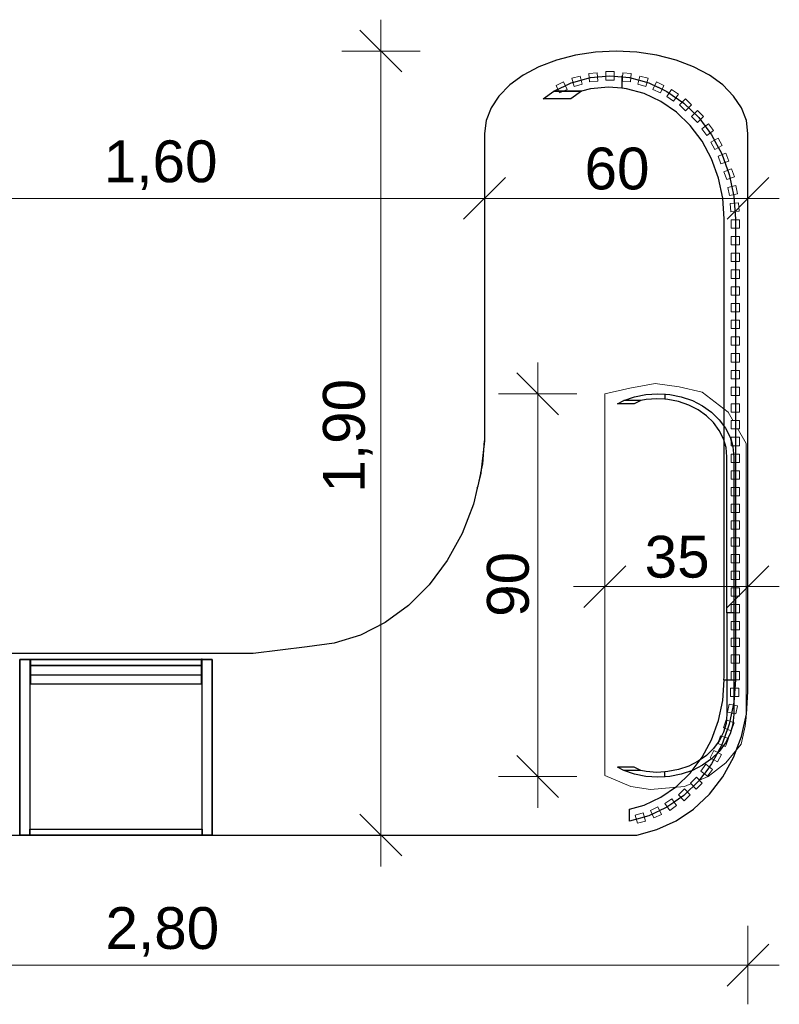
# Model space of a CAD drawing. Header units: millimetres. Extents: x -13164574 to -13156240, y -53157 to -50057.
# Tile 2 of 6: x -13162834 to -13161017, y -53156 to -50802. Entities that reach past the tile are written whole.
import ezdxf

# ---------------------------------------------------------------- set-up
doc = ezdxf.new("R2010")
doc.units = ezdxf.units.MM
doc.header["$MEASUREMENT"] = 0
doc.linetypes.add('Wipeout_Contour', pattern=[1000, 0, -1000])
for name, color, linetype in [('0._RDC (86)_1_0', 7, 'Continuous'), ('0._RDC (86)_1_AAG constr dalles', 7, 'Continuous'), ('0._RDC (86)_1_AAG constr Poteaux', 7, 'Continuous'), ('0._RDC (86)_1_BQN 2 COTATIONS PC', 7, 'Continuous')]:
    doc.layers.add(name, color=color, linetype=linetype)
doc.styles.add('STYLE_GENERE_1', font='txt')

msp = doc.modelspace()

# ---------------------------------------------------------------- linework, layer by layer
at = {"layer": '0._RDC (86)_1_0', "color": 7, "linetype": 'Continuous', "lineweight": 30}
for p, q in [((-13161504.6, -50886.5), (-13161550.2, -50898.4)), ((-13161456.5, -50879.3), (-13161504.6, -50886.5)), ((-13161407.2, -50876.9), (-13161456.5, -50879.3)), ((-13161358, -50879.3), (-13161407.2, -50876.9)), ((-13161309.9, -50886.5), (-13161358, -50879.3)), ((-13161264.2, -50898.4), (-13161309.9, -50886.5)), ((-13161592.4, -50914.5), (-13161630, -50934.6)), ((-13161550.2, -50898.4), (-13161592.4, -50914.5)), ((-13161222.1, -50914.5), (-13161264.2, -50898.4)), ((-13161184.5, -50934.6), (-13161222.1, -50914.5)), ((-13161630, -50934.6), (-13161662.1, -50958)), ((-13161152.4, -50958), (-13161184.5, -50934.6)), ((-13161662.1, -50958), (-13161687.9, -50984.4)), ((-13161126.6, -50984.4), (-13161152.4, -50958)), ((-13161687.9, -50984.4), (-13161706.8, -51012.9)), ((-13161107.6, -51012.9), (-13161126.6, -50984.4)), ((-13161706.8, -51012.9), (-13161718.4, -51042.9)), ((-13161096.1, -51042.9), (-13161107.6, -51012.9)), ((-13161718.4, -51042.9), (-13161722.2, -51073.7)), ((-13161092.2, -51073.7), (-13161096.1, -51042.9)), ((-13161722.2, -51073.7), (-13161722.2, -51809.1)), ((-13161092.2, -51920.3), (-13161092.2, -51073.7)), ((-13161776, -52030.1), (-13161811.5, -52094.8)), ((-13161811.5, -52094.8), (-13161854.5, -52152.7)), ((-13161854.5, -52152.7), (-13161904.2, -52202.3)), ((-13161904.2, -52202.3), (-13161959.6, -52242.8)), ((-13161959.6, -52242.8), (-13162019.3, -52273.1)), ((-13162019.3, -52273.1), (-13162082.1, -52292.6)), ((-13162146.6, -52300.9), (-13162275.3, -52317.4)), ((-13162082.1, -52292.6), (-13162146.6, -52300.9)), ((-13162275.3, -52317.4), (-13163306.1, -52317.4)), ((-13161126.6, -52565.9), (-13161126.1, -52564.5))]:
    msp.add_line(p, q, dxfattribs=at)
at = {"layer": '0._RDC (86)_1_0', "color": 7, "linetype": 'Continuous', "lineweight": 30, "flags": 128}
for points in [[(-13161515.7, -50991), (-13161582.3, -50991)], [(-13161389.4, -51712.3), (-13161389.1, -51712.3)], [(-13161348.8, -51712.3), (-13161364.2, -51720.4)], [(-13161290.7, -51696.2), (-13161290.7, -51697.3), (-13161290.7, -51709.3)], [(-13161364.2, -51720.4), (-13161404.6, -51720.4)], [(-13161739.8, -51921.9), (-13161737.6, -51916.3), (-13161731.3, -51887.2), (-13161730.9, -51885.3), (-13161726.1, -51863.4), (-13161722.2, -51809.1)], [(-13161739.8, -51921.9), (-13161737.6, -51916.3), (-13161731.3, -51887.2), (-13161730.9, -51885.3), (-13161726.1, -51863.4), (-13161722.2, -51809.1)], [(-13162834.1, -52751.1), (-13162834.1, -52331.7)], [(-13162834.1, -52331.7), (-13162809.7, -52331.7)], [(-13162834.1, -52331.7), (-13162834.1, -52751.1)], [(-13162373.6, -52331.7), (-13162834.1, -52331.7)], [(-13162834.1, -52331.7), (-13162834.1, -52751.1)], [(-13162373.6, -52331.7), (-13162834.1, -52331.7)], [(-13162809.7, -52331.7), (-13162809.7, -52751.1)], [(-13162809.7, -52331.7), (-13162808.5, -52331.7)], [(-13162809.7, -52331.7), (-13162808.5, -52331.7)], [(-13162809.7, -52331.7), (-13162808.5, -52331.7)], [(-13162809.7, -52331.7), (-13162808.5, -52331.7)], [(-13162809.7, -52331.7), (-13162808.5, -52331.7)], [(-13162808.5, -52345.5), (-13162808.5, -52331.1)], [(-13162808.5, -52331.1), (-13162399.2, -52331.1)], [(-13162808.5, -52331.1), (-13162808.5, -52345.5)], [(-13162808.5, -52331.1), (-13162399.2, -52331.1)], [(-13162808.5, -52331.7), (-13162808.5, -52367.9), (-13162808.5, -52389.6)], [(-13162808.5, -52331.7), (-13162399.2, -52331.7)], [(-13162808.5, -52331.7), (-13162808.5, -52367.9), (-13162808.5, -52389.6)], [(-13162808.5, -52331.7), (-13162399.2, -52331.7)], [(-13162808.5, -52331.7), (-13162808.5, -52367.9), (-13162808.5, -52389.6)], [(-13162808.5, -52331.7), (-13162399.2, -52331.7)], [(-13162399.2, -52345.5), (-13162808.5, -52345.5)], [(-13162808.5, -52345.5), (-13162399.2, -52345.5)], [(-13162399.2, -52331.1), (-13162399.2, -52345.5)], [(-13162399.2, -52331.1), (-13162399.2, -52345.5)], [(-13162398, -52331.1), (-13162399.2, -52331.1)], [(-13162399.2, -52389.6), (-13162399.2, -52367.9), (-13162399.2, -52331.7)], [(-13162399.2, -52331.7), (-13162398, -52331.7)], [(-13162399.2, -52389.6), (-13162399.2, -52367.9), (-13162399.2, -52331.7)], [(-13162399.2, -52331.7), (-13162398, -52331.7)], [(-13162399.2, -52389.6), (-13162399.2, -52367.9), (-13162399.2, -52331.7)], [(-13162399.2, -52331.7), (-13162398, -52331.7)], [(-13162399.2, -52331.7), (-13162398, -52331.7)], [(-13162399.2, -52331.7), (-13162398, -52331.7)], [(-13162398, -52751.1), (-13162398, -52331.7)], [(-13162398, -52331.7), (-13162373.6, -52331.7)], [(-13162373.6, -52751.1), (-13162373.6, -52331.7)], [(-13162373.6, -52751.1), (-13162373.6, -52331.7)], [(-13162373.6, -52331.7), (-13162373.6, -52751.1)], [(-13162808.5, -52367.9), (-13162399.2, -52367.9)], [(-13162808.5, -52367.9), (-13162399.2, -52367.9)], [(-13162808.5, -52367.9), (-13162399.2, -52367.9)], [(-13162808.5, -52389.6), (-13162399.2, -52389.6)], [(-13162808.5, -52389.6), (-13162399.2, -52389.6)], [(-13162808.5, -52389.6), (-13162399.2, -52389.6)], [(-13161364.2, -52588.9), (-13161404.6, -52588.9)], [(-13161389.4, -52597), (-13161389.1, -52597)], [(-13161348.8, -52597), (-13161364.2, -52588.9)], [(-13161290.7, -52613.1), (-13161290.7, -52612), (-13161290.7, -52600)], [(-13161375.3, -52717.7), (-13161375.3, -52689.2)], [(-13162809.7, -52751.1), (-13162834.1, -52751.1)], [(-13162834.1, -52751.1), (-13162373.6, -52751.1)], [(-13162834.1, -52751.1), (-13162373.6, -52751.1)], [(-13162809.7, -52737.3), (-13162398, -52737.3)], [(-13162809.7, -52751.1), (-13162809.7, -52737.3)], [(-13162398, -52751.1), (-13162809.7, -52751.1)], [(-13162398, -52737.3), (-13162398, -52751.1)], [(-13162373.6, -52751.1), (-13162398, -52751.1)]]:
    msp.add_lwpolyline(points, dxfattribs=at)
at = {"layer": '0._RDC (86)_1_AAG constr dalles', "color": 250, "linetype": 'Continuous', "lineweight": 0, "true_color": 0x191919, "flags": 128}
msp.add_lwpolyline([(-13161434.6, -51696.5), (-13161434.6, -52609), (-13161372, -52634.8), (-13161325.2, -52642.2), (-13161244.3, -52635.2), (-13161187.6, -52611.4), (-13161145.5, -52578.2), (-13161108.6, -52534.1), (-13161098.7, -52491), (-13161096.7, -52470.2), (-13161096.7, -51815.3), (-13161139.2, -51740.1), (-13161202.1, -51692.7), (-13161256.8, -51679.3), (-13161314.3, -51671.4), (-13161375, -51682.9)], close=True, dxfattribs=at)
at = {"layer": '0._RDC (86)_1_BQN 2 COTATIONS PC', "color": 250, "linetype": 'Continuous', "lineweight": 0, "true_color": 0x191919}
for p, q in [((-13161970.2, -50876.9), (-13161970.2, -50801.9)), ((-13161920.2, -50926.9), (-13162020.2, -50826.9)), ((-13161876.4, -50876.9), (-13162063.9, -50876.9)), ((-13161970.2, -52751.1), (-13161970.2, -50876.9)), ((-13161722.2, -51322.9), (-13161722.2, -51135.4)), ((-13161092.2, -51322.9), (-13161092.2, -51135.4)), ((-13161672.2, -51179.1), (-13161772.2, -51279.1)), ((-13163306.1, -51229.1), (-13161722.2, -51229.1)), ((-13161092.2, -51229.1), (-13161017.2, -51229.1)), ((-13161595.1, -51696.2), (-13161595.1, -51621.2)), ((-13161545.1, -51746.2), (-13161645.1, -51646.2)), ((-13161501.3, -51696.2), (-13161688.8, -51696.2)), ((-13161595.1, -52611.2), (-13161595.1, -51696.2)), ((-13161434.6, -52250.9), (-13161434.6, -52063.4)), ((-13161092.2, -52250.9), (-13161092.2, -52063.4)), ((-13161384.6, -52107.2), (-13161484.6, -52207.2)), ((-13161509.6, -52157.2), (-13161434.6, -52157.2)), ((-13161092.2, -52157.2), (-13161017.2, -52157.2)), ((-13161645.1, -52561.2), (-13161545.1, -52661.2)), ((-13161501.3, -52611.2), (-13161688.8, -52611.2)), ((-13161595.1, -52686.2), (-13161595.1, -52611.2)), ((-13162020.2, -52701.1), (-13161920.2, -52801.1)), ((-13161876.4, -52751.1), (-13162063.9, -52751.1)), ((-13161970.2, -52826.1), (-13161970.2, -52751.1)), ((-13161092.2, -53155.9), (-13161092.2, -52968.4)), ((-13161142.2, -53112.1), (-13161042.2, -53012.1)), ((-13163905.7, -53062.1), (-13161092.2, -53062.1)), ((-13161092.2, -53062.1), (-13161017.2, -53062.1))]:
    msp.add_line(p, q, dxfattribs=at)

# ---------------------------------------------------------------- texts
at = {"layer": '0._RDC (86)_1_BQN 2 COTATIONS PC', "color": 250, "linetype": 'Continuous', "lineweight": 0, "true_color": 0x191919, "char_height": 100, "attachment_point": 7, "style": 'STYLE_GENERE_1'}
for s, insert, width in [('\\A1;{\\pql;\\fArial Unicode MS|b0|i0|c0|p0;\\W1.000000;1,60}', (-13162632.8, -51209.1), 237.271), ('\\A1;{\\pql;\\fArial Unicode MS|b0|i0|c0|p0;\\W1.000000;60}', (-13161483.1, -51209.1), 151.793), ('\\A1;{\\pql;\\fArial Unicode MS|b0|i0|c0|p0;\\W1.000000;35}', (-13161339.3, -52137.2), 151.793), ('\\A1;{\\pql;\\fArial Unicode MS|b0|i0|c0|p0;\\W1.000000;2,80}', (-13162628.8, -53042.1), 259.536)]:
    msp.add_mtext(s, dxfattribs=dict(at, insert=insert, width=width))
at = {"layer": '0._RDC (86)_1_BQN 2 COTATIONS PC', "color": 250, "linetype": 'Continuous', "lineweight": 0, "true_color": 0x191919, "char_height": 100, "attachment_point": 7, "rotation": 90, "style": 'STYLE_GENERE_1'}
for s, insert, width in [('\\A1;{\\pql;\\fArial Unicode MS|b0|i0|c0|p0;\\W1.000000;1,90}', (-13161990.2, -51932.6), 237.271), ('\\A1;{\\pql;\\fArial Unicode MS|b0|i0|c0|p0;\\W1.000000;90}', (-13161615.1, -52229.6), 151.793)]:
    msp.add_mtext(s, dxfattribs=dict(at, insert=insert, width=width))

# ---------------------------------------------------------------- wipeouts: each hides what was drawn before it
at = {"color": 254, "linetype": 'Wipeout_Contour', "lineweight": 0, "ltscale": 52646397.96509725}
msp.add_wipeout([(-13161507.9, -50961.3), (-13161488.6, -50956), (-13161493.9, -50936.7), (-13161513.2, -50942)], dxfattribs=at).dxf.layer = '0._RDC (86)_1_AAG constr Poteaux'
at = {"color": 254, "linetype": 'Wipeout_Contour', "lineweight": 0, "ltscale": 52646242.58507995}
msp.add_wipeout([(-13161471.1, -50950.5), (-13161451.2, -50948.8), (-13161453, -50928.8), (-13161472.9, -50930.6)], dxfattribs=at).dxf.layer = '0._RDC (86)_1_AAG constr Poteaux'
at = {"color": 254, "linetype": 'Wipeout_Contour', "lineweight": 0, "ltscale": 52646083.16912119}
msp.add_wipeout([(-13161432.2, -50946.1), (-13161412.2, -50946.1), (-13161412.2, -50926.1), (-13161432.2, -50926.1)], dxfattribs=at).dxf.layer = '0._RDC (86)_1_AAG constr Poteaux'
at = {"color": 254, "linetype": 'Wipeout_Contour', "lineweight": 0, "ltscale": 52645923.86368742}
msp.add_wipeout([(-13161373.3, -50950.5), (-13161371.5, -50930.6), (-13161391.5, -50928.8), (-13161393.2, -50948.8)], dxfattribs=at).dxf.layer = '0._RDC (86)_1_AAG constr Poteaux'
at = {"color": 254, "linetype": 'Wipeout_Contour', "lineweight": 0, "ltscale": 52645620.65707625}
msp.add_wipeout([(-13161301.7, -50977), (-13161293.2, -50958.9), (-13161311.3, -50950.4), (-13161319.8, -50968.5)], dxfattribs=at).dxf.layer = '0._RDC (86)_1_AAG constr Poteaux'
at = {"color": 254, "linetype": 'Wipeout_Contour', "lineweight": 0, "ltscale": 52645247.09554636}
msp.add_wipeout([(-13161212.6, -51047.6), (-13161198.7, -51033.3), (-13161213, -51019.3), (-13161227, -51033.7)], dxfattribs=at).dxf.layer = '0._RDC (86)_1_AAG constr Poteaux'
at = {"color": 254, "linetype": 'Wipeout_Contour', "lineweight": 0, "ltscale": 52645000.62070622}
msp.add_wipeout([(-13161156.8, -51146.7), (-13161138, -51139.8), (-13161144.8, -51121), (-13161163.6, -51127.9)], dxfattribs=at).dxf.layer = '0._RDC (86)_1_AAG constr Poteaux'
at = {"color": 254, "linetype": 'Wipeout_Contour', "lineweight": 0, "ltscale": 52644946.49123669}
msp.add_wipeout([(-13161143.1, -51184.3), (-13161124.3, -51177.4), (-13161131.2, -51158.6), (-13161150, -51165.5)], dxfattribs=at).dxf.layer = '0._RDC (86)_1_AAG constr Poteaux'
at = {"color": 254, "linetype": 'Wipeout_Contour', "lineweight": 0, "ltscale": 52644913.52321582}
msp.add_wipeout([(-13161136.5, -51222.4), (-13161116.9, -51218.3), (-13161121, -51198.7), (-13161140.6, -51202.8)], dxfattribs=at).dxf.layer = '0._RDC (86)_1_AAG constr Poteaux'
at = {"color": 254, "linetype": 'Wipeout_Contour', "lineweight": 0, "ltscale": 52644895.58956167}
msp.add_wipeout([(-13161133.3, -51261.1), (-13161113.4, -51259.5), (-13161114.9, -51239.6), (-13161134.9, -51241.2)], dxfattribs=at).dxf.layer = '0._RDC (86)_1_AAG constr Poteaux'
at = {"color": 254, "linetype": 'Wipeout_Contour', "lineweight": 0, "ltscale": 52644888.67958842}
msp.add_wipeout([(-13161132.2, -51300.3), (-13161112.2, -51300.3), (-13161112.2, -51280.3), (-13161132.2, -51280.3)], dxfattribs=at).dxf.layer = '0._RDC (86)_1_AAG constr Poteaux'
at = {"color": 254, "linetype": 'Wipeout_Contour', "lineweight": 0, "ltscale": 52644889.30336355}
msp.add_wipeout([(-13161132.2, -51340.3), (-13161112.2, -51340.3), (-13161112.2, -51320.3), (-13161132.2, -51320.3)], dxfattribs=at).dxf.layer = '0._RDC (86)_1_AAG constr Poteaux'
at = {"color": 254, "linetype": 'Wipeout_Contour', "lineweight": 0, "ltscale": 52644889.92762495}
msp.add_wipeout([(-13161132.2, -51380.3), (-13161112.2, -51380.3), (-13161112.2, -51360.3), (-13161132.2, -51360.3)], dxfattribs=at).dxf.layer = '0._RDC (86)_1_AAG constr Poteaux'
at = {"color": 254, "linetype": 'Wipeout_Contour', "lineweight": 0, "ltscale": 52644890.55237262}
msp.add_wipeout([(-13161132.2, -51420.3), (-13161112.2, -51420.3), (-13161112.2, -51400.3), (-13161132.2, -51400.3)], dxfattribs=at).dxf.layer = '0._RDC (86)_1_AAG constr Poteaux'
at = {"color": 254, "linetype": 'Wipeout_Contour', "lineweight": 0, "ltscale": 52644891.17760657}
msp.add_wipeout([(-13161132.2, -51460.3), (-13161112.2, -51460.3), (-13161112.2, -51440.3), (-13161132.2, -51440.3)], dxfattribs=at).dxf.layer = '0._RDC (86)_1_AAG constr Poteaux'
at = {"color": 254, "linetype": 'Wipeout_Contour', "lineweight": 0, "ltscale": 52644891.80332677}
msp.add_wipeout([(-13161132.2, -51500.3), (-13161112.2, -51500.3), (-13161112.2, -51480.3), (-13161132.2, -51480.3)], dxfattribs=at).dxf.layer = '0._RDC (86)_1_AAG constr Poteaux'
at = {"color": 254, "linetype": 'Wipeout_Contour', "lineweight": 0, "ltscale": 52644892.42953325}
msp.add_wipeout([(-13161132.2, -51540.3), (-13161112.2, -51540.3), (-13161112.2, -51520.3), (-13161132.2, -51520.3)], dxfattribs=at).dxf.layer = '0._RDC (86)_1_AAG constr Poteaux'
at = {"color": 254, "linetype": 'Wipeout_Contour', "lineweight": 0, "ltscale": 52644893.05622599}
msp.add_wipeout([(-13161132.2, -51580.3), (-13161112.2, -51580.3), (-13161112.2, -51560.3), (-13161132.2, -51560.3)], dxfattribs=at).dxf.layer = '0._RDC (86)_1_AAG constr Poteaux'
at = {"color": 254, "linetype": 'Wipeout_Contour', "lineweight": 0, "ltscale": 52644893.68340501}
msp.add_wipeout([(-13161132.2, -51620.3), (-13161112.2, -51620.3), (-13161112.2, -51600.3), (-13161132.2, -51600.3)], dxfattribs=at).dxf.layer = '0._RDC (86)_1_AAG constr Poteaux'
at = {"color": 254, "linetype": 'Wipeout_Contour', "lineweight": 0, "ltscale": 52645821.30341733}
msp.add_wipeout([(-13161362.1, -52703.7), (-13161356.8, -52723), (-13161337.5, -52717.7), (-13161342.8, -52698.4)], dxfattribs=at).dxf.layer = '0._RDC (86)_1_AAG constr Poteaux'
at = {"color": 254, "linetype": 'Wipeout_Contour', "lineweight": 0, "ltscale": 52645671.00701471}
msp.add_wipeout([(-13161325.6, -52692.2), (-13161317, -52710.3), (-13161298.9, -52701.8), (-13161307.5, -52683.7)], dxfattribs=at).dxf.layer = '0._RDC (86)_1_AAG constr Poteaux'

# ---------------------------------------------------------------- next in the draw order: linework, layer by layer
at = {"layer": '0._RDC (86)_1_0', "color": 7, "linetype": 'Continuous', "lineweight": 30, "flags": 128}
msp.add_lwpolyline([(-13161394.2, -50936.1), (-13161394.2, -50938.6), (-13161394.2, -50965.8)], dxfattribs=at)
at = {"layer": '0._RDC (86)_1_AAG constr Poteaux', "color": 7, "linetype": 'Continuous', "lineweight": 20, "flags": 128}
for points in [[(-13161507.9, -50961.3), (-13161488.6, -50956), (-13161493.9, -50936.7), (-13161513.2, -50942)], [(-13161471.1, -50950.5), (-13161451.2, -50948.8), (-13161453, -50928.8), (-13161472.9, -50930.6)], [(-13161432.2, -50946.1), (-13161412.2, -50946.1), (-13161412.2, -50926.1), (-13161432.2, -50926.1)], [(-13161373.3, -50950.5), (-13161393.2, -50948.8), (-13161391.5, -50928.8), (-13161371.5, -50930.6)], [(-13161301.7, -50977), (-13161319.8, -50968.5), (-13161311.3, -50950.4), (-13161293.2, -50958.9)], [(-13161212.6, -51047.6), (-13161227, -51033.7), (-13161213, -51019.3), (-13161198.7, -51033.3)], [(-13161156.8, -51146.7), (-13161163.6, -51127.9), (-13161144.8, -51121), (-13161138, -51139.8)], [(-13161143.1, -51184.3), (-13161150, -51165.5), (-13161131.2, -51158.6), (-13161124.3, -51177.4)], [(-13161136.5, -51222.4), (-13161140.6, -51202.8), (-13161121, -51198.7), (-13161116.9, -51218.3)], [(-13161133.3, -51261.1), (-13161134.9, -51241.2), (-13161114.9, -51239.6), (-13161113.4, -51259.5)], [(-13161132.2, -51300.3), (-13161132.2, -51280.3), (-13161112.2, -51280.3), (-13161112.2, -51300.3)], [(-13161132.2, -51340.3), (-13161132.2, -51320.3), (-13161112.2, -51320.3), (-13161112.2, -51340.3)], [(-13161132.2, -51380.3), (-13161132.2, -51360.3), (-13161112.2, -51360.3), (-13161112.2, -51380.3)], [(-13161132.2, -51420.3), (-13161132.2, -51400.3), (-13161112.2, -51400.3), (-13161112.2, -51420.3)], [(-13161132.2, -51460.3), (-13161132.2, -51440.3), (-13161112.2, -51440.3), (-13161112.2, -51460.3)], [(-13161132.2, -51500.3), (-13161132.2, -51480.3), (-13161112.2, -51480.3), (-13161112.2, -51500.3)], [(-13161132.2, -51540.3), (-13161132.2, -51520.3), (-13161112.2, -51520.3), (-13161112.2, -51540.3)], [(-13161132.2, -51580.3), (-13161132.2, -51560.3), (-13161112.2, -51560.3), (-13161112.2, -51580.3)], [(-13161132.2, -51620.3), (-13161132.2, -51600.3), (-13161112.2, -51600.3), (-13161112.2, -51620.3)], [(-13161362.1, -52703.7), (-13161342.8, -52698.4), (-13161337.5, -52717.7), (-13161356.8, -52723)], [(-13161325.6, -52692.2), (-13161307.5, -52683.7), (-13161298.9, -52701.8), (-13161317, -52710.3)]]:
    msp.add_lwpolyline(points, close=True, dxfattribs=at)
at = {"layer": '0._RDC (86)_1_BQN 2 COTATIONS PC', "color": 250, "linetype": 'Continuous', "lineweight": 0, "true_color": 0x191919}
for p, q in [((-13161142.2, -51279.1), (-13161042.2, -51179.1)), ((-13161722.2, -51229.1), (-13161092.2, -51229.1))]:
    msp.add_line(p, q, dxfattribs=at)

# ---------------------------------------------------------------- next in the draw order: wipeouts: each hides what was drawn before it
at = {"color": 254, "linetype": 'Wipeout_Contour', "lineweight": 0, "ltscale": 52644894.3110703}
msp.add_wipeout([(-13161132.2, -51660.3), (-13161112.2, -51660.3), (-13161112.2, -51640.3), (-13161132.2, -51640.3)], dxfattribs=at).dxf.layer = '0._RDC (86)_1_AAG constr Poteaux'
at = {"color": 254, "linetype": 'Wipeout_Contour', "lineweight": 0, "ltscale": 52644894.93922185}
msp.add_wipeout([(-13161132.2, -51700.3), (-13161112.2, -51700.3), (-13161112.2, -51680.3), (-13161132.2, -51680.3)], dxfattribs=at).dxf.layer = '0._RDC (86)_1_AAG constr Poteaux'
at = {"color": 254, "linetype": 'Wipeout_Contour', "lineweight": 0, "ltscale": 52644895.56785968}
msp.add_wipeout([(-13161132.2, -51740.3), (-13161112.2, -51740.3), (-13161112.2, -51720.3), (-13161132.2, -51720.3)], dxfattribs=at).dxf.layer = '0._RDC (86)_1_AAG constr Poteaux'
at = {"color": 254, "linetype": 'Wipeout_Contour', "lineweight": 0, "ltscale": 52644896.19698378}
msp.add_wipeout([(-13161132.2, -51780.3), (-13161112.2, -51780.3), (-13161112.2, -51760.3), (-13161132.2, -51760.3)], dxfattribs=at).dxf.layer = '0._RDC (86)_1_AAG constr Poteaux'
at = {"color": 254, "linetype": 'Wipeout_Contour', "lineweight": 0, "ltscale": 52644896.82659414}
msp.add_wipeout([(-13161132.2, -51820.3), (-13161112.2, -51820.3), (-13161112.2, -51800.3), (-13161132.2, -51800.3)], dxfattribs=at).dxf.layer = '0._RDC (86)_1_AAG constr Poteaux'
at = {"color": 254, "linetype": 'Wipeout_Contour', "lineweight": 0, "ltscale": 52644897.45669077}
msp.add_wipeout([(-13161132.2, -51860.3), (-13161112.2, -51860.3), (-13161112.2, -51840.3), (-13161132.2, -51840.3)], dxfattribs=at).dxf.layer = '0._RDC (86)_1_AAG constr Poteaux'
at = {"color": 254, "linetype": 'Wipeout_Contour', "lineweight": 0, "ltscale": 52644898.08727368}
msp.add_wipeout([(-13161132.2, -51900.3), (-13161112.2, -51900.3), (-13161112.2, -51880.3), (-13161132.2, -51880.3)], dxfattribs=at).dxf.layer = '0._RDC (86)_1_AAG constr Poteaux'
at = {"color": 254, "linetype": 'Wipeout_Contour', "lineweight": 0, "ltscale": 52644898.71834285}
msp.add_wipeout([(-13161132.2, -51940.3), (-13161112.2, -51940.3), (-13161112.2, -51920.3), (-13161132.2, -51920.3)], dxfattribs=at).dxf.layer = '0._RDC (86)_1_AAG constr Poteaux'
at = {"color": 254, "linetype": 'Wipeout_Contour', "lineweight": 0, "ltscale": 52644899.34989829}
msp.add_wipeout([(-13161132.2, -51980.3), (-13161112.2, -51980.3), (-13161112.2, -51960.3), (-13161132.2, -51960.3)], dxfattribs=at).dxf.layer = '0._RDC (86)_1_AAG constr Poteaux'
at = {"color": 254, "linetype": 'Wipeout_Contour', "lineweight": 0, "ltscale": 52644899.98194}
msp.add_wipeout([(-13161132.2, -52020.3), (-13161112.2, -52020.3), (-13161112.2, -52000.3), (-13161132.2, -52000.3)], dxfattribs=at).dxf.layer = '0._RDC (86)_1_AAG constr Poteaux'
at = {"color": 254, "linetype": 'Wipeout_Contour', "lineweight": 0, "ltscale": 52644900.61446798}
msp.add_wipeout([(-13161132.2, -52060.3), (-13161112.2, -52060.3), (-13161112.2, -52040.3), (-13161132.2, -52040.3)], dxfattribs=at).dxf.layer = '0._RDC (86)_1_AAG constr Poteaux'
at = {"color": 254, "linetype": 'Wipeout_Contour', "lineweight": 0, "ltscale": 52644901.24748223}
msp.add_wipeout([(-13161132.2, -52100.3), (-13161112.2, -52100.3), (-13161112.2, -52080.3), (-13161132.2, -52080.3)], dxfattribs=at).dxf.layer = '0._RDC (86)_1_AAG constr Poteaux'
at = {"color": 254, "linetype": 'Wipeout_Contour', "lineweight": 0, "ltscale": 52644901.88098275}
msp.add_wipeout([(-13161132.2, -52140.3), (-13161112.2, -52140.3), (-13161112.2, -52120.3), (-13161132.2, -52120.3)], dxfattribs=at).dxf.layer = '0._RDC (86)_1_AAG constr Poteaux'
at = {"color": 254, "linetype": 'Wipeout_Contour', "lineweight": 0, "ltscale": 52644902.51496954}
msp.add_wipeout([(-13161132.2, -52180.3), (-13161112.2, -52180.3), (-13161112.2, -52160.3), (-13161132.2, -52160.3)], dxfattribs=at).dxf.layer = '0._RDC (86)_1_AAG constr Poteaux'
at = {"color": 254, "linetype": 'Wipeout_Contour', "lineweight": 0, "ltscale": 52644903.1494426}
msp.add_wipeout([(-13161132.2, -52220.3), (-13161112.2, -52220.3), (-13161112.2, -52200.3), (-13161132.2, -52200.3)], dxfattribs=at).dxf.layer = '0._RDC (86)_1_AAG constr Poteaux'
at = {"color": 254, "linetype": 'Wipeout_Contour', "lineweight": 0, "ltscale": 52644903.78440192}
msp.add_wipeout([(-13161132.2, -52260.3), (-13161112.2, -52260.3), (-13161112.2, -52240.3), (-13161132.2, -52240.3)], dxfattribs=at).dxf.layer = '0._RDC (86)_1_AAG constr Poteaux'
at = {"color": 254, "linetype": 'Wipeout_Contour', "lineweight": 0, "ltscale": 52644904.41984752}
msp.add_wipeout([(-13161132.2, -52300.3), (-13161112.2, -52300.3), (-13161112.2, -52280.3), (-13161132.2, -52280.3)], dxfattribs=at).dxf.layer = '0._RDC (86)_1_AAG constr Poteaux'
at = {"color": 254, "linetype": 'Wipeout_Contour', "lineweight": 0, "ltscale": 52644905.05577938}
msp.add_wipeout([(-13161132.2, -52340.3), (-13161112.2, -52340.3), (-13161112.2, -52320.3), (-13161132.2, -52320.3)], dxfattribs=at).dxf.layer = '0._RDC (86)_1_AAG constr Poteaux'
at = {"color": 254, "linetype": 'Wipeout_Contour', "lineweight": 0, "ltscale": 52644905.69219752}
msp.add_wipeout([(-13161132.2, -52380.3), (-13161112.2, -52380.3), (-13161112.2, -52360.3), (-13161132.2, -52360.3)], dxfattribs=at).dxf.layer = '0._RDC (86)_1_AAG constr Poteaux'
at = {"color": 254, "linetype": 'Wipeout_Contour', "lineweight": 0, "ltscale": 52644914.57567728}
msp.add_wipeout([(-13161134.3, -52420.2), (-13161114.3, -52420.2), (-13161114.3, -52400.2), (-13161134.3, -52400.2)], dxfattribs=at).dxf.layer = '0._RDC (86)_1_AAG constr Poteaux'
at = {"color": 254, "linetype": 'Wipeout_Contour', "lineweight": 0, "ltscale": 52644935.26080447}
msp.add_wipeout([(-13161141.2, -52457.6), (-13161121.6, -52461.7), (-13161117.5, -52442.1), (-13161137, -52438)], dxfattribs=at).dxf.layer = '0._RDC (86)_1_AAG constr Poteaux'
at = {"color": 254, "linetype": 'Wipeout_Contour', "lineweight": 0, "ltscale": 52644970.62858177}
msp.add_wipeout([(-13161150.8, -52494.9), (-13161132, -52501.7), (-13161125.2, -52482.9), (-13161144, -52476.1)], dxfattribs=at).dxf.layer = '0._RDC (86)_1_AAG constr Poteaux'
at = {"color": 254, "linetype": 'Wipeout_Contour', "lineweight": 0, "ltscale": 52645025.94338587}
msp.add_wipeout([(-13161164.5, -52532.4), (-13161145.7, -52539.3), (-13161138.9, -52520.5), (-13161157.6, -52513.7)], dxfattribs=at).dxf.layer = '0._RDC (86)_1_AAG constr Poteaux'
at = {"color": 254, "linetype": 'Wipeout_Contour', "lineweight": 0, "ltscale": 52645398.53794041}
msp.add_wipeout([(-13161258.4, -52654.9), (-13161244.5, -52669.2), (-13161230.2, -52655.3), (-13161244.1, -52641)], dxfattribs=at).dxf.layer = '0._RDC (86)_1_AAG constr Poteaux'

# ---------------------------------------------------------------- next in the draw order: linework, layer by layer
at = {"layer": '0._RDC (86)_1_0', "color": 7, "linetype": 'Continuous', "lineweight": 30}
msp.add_line((-13161222.1, -52689.1), (-13161184.5, -52653.7), dxfattribs=at)
at = {"layer": '0._RDC (86)_1_0', "color": 7, "linetype": 'Continuous', "lineweight": 30, "flags": 128}
for points in [[(-13161404.6, -51720.4), (-13161389.1, -51712.3), (-13161363.8, -51703.6), (-13161336.1, -51698.1), (-13161307.7, -51696.2), (-13161290.7, -51697.3), (-13161279.3, -51698.1), (-13161251.6, -51703.6), (-13161225.2, -51712.6), (-13161201, -51725), (-13161179.3, -51740.3), (-13161160.8, -51758.3), (-13161145.9, -51778.4), (-13161135, -51800.2), (-13161128.3, -51823.2), (-13161126.1, -51846.7), (-13161126.1, -52219.7)], [(-13161142.5, -52219.7), (-13161142.5, -51846.7), (-13161144.6, -51825), (-13161150.7, -51803.9), (-13161160.7, -51783.8), (-13161174.5, -51765.2), (-13161191.5, -51748.7), (-13161211.5, -51734.5), (-13161233.9, -51723.2), (-13161258.1, -51714.8), (-13161283.6, -51709.8), (-13161290.7, -51709.3), (-13161309.8, -51708), (-13161336, -51709.8), (-13161348.8, -51712.3), (-13161389.1, -51712.3)], [(-13161126.1, -52219.7), (-13161142.5, -52219.7)], [(-13161126.1, -52219.7), (-13161142.5, -52219.7)], [(-13161149.8, -52380.4), (-13161149.3, -52380.4), (-13161122.2, -52380.4)]]:
    msp.add_lwpolyline(points, dxfattribs=at)
at = {"layer": '0._RDC (86)_1_AAG constr Poteaux', "color": 7, "linetype": 'Continuous', "lineweight": 20, "flags": 128}
for points in [[(-13161132.2, -51660.3), (-13161132.2, -51640.3), (-13161112.2, -51640.3), (-13161112.2, -51660.3)], [(-13161132.2, -51700.3), (-13161132.2, -51680.3), (-13161112.2, -51680.3), (-13161112.2, -51700.3)], [(-13161132.2, -51740.3), (-13161132.2, -51720.3), (-13161112.2, -51720.3), (-13161112.2, -51740.3)], [(-13161132.2, -51780.3), (-13161132.2, -51760.3), (-13161112.2, -51760.3), (-13161112.2, -51780.3)], [(-13161132.2, -51820.3), (-13161132.2, -51800.3), (-13161112.2, -51800.3), (-13161112.2, -51820.3)], [(-13161132.2, -51860.3), (-13161132.2, -51840.3), (-13161112.2, -51840.3), (-13161112.2, -51860.3)], [(-13161132.2, -51900.3), (-13161132.2, -51880.3), (-13161112.2, -51880.3), (-13161112.2, -51900.3)], [(-13161132.2, -51940.3), (-13161132.2, -51920.3), (-13161112.2, -51920.3), (-13161112.2, -51940.3)], [(-13161132.2, -51980.3), (-13161132.2, -51960.3), (-13161112.2, -51960.3), (-13161112.2, -51980.3)], [(-13161132.2, -52020.3), (-13161132.2, -52000.3), (-13161112.2, -52000.3), (-13161112.2, -52020.3)], [(-13161132.2, -52060.3), (-13161132.2, -52040.3), (-13161112.2, -52040.3), (-13161112.2, -52060.3)], [(-13161132.2, -52100.3), (-13161132.2, -52080.3), (-13161112.2, -52080.3), (-13161112.2, -52100.3)], [(-13161132.2, -52140.3), (-13161132.2, -52120.3), (-13161112.2, -52120.3), (-13161112.2, -52140.3)], [(-13161132.2, -52180.3), (-13161132.2, -52160.3), (-13161112.2, -52160.3), (-13161112.2, -52180.3)], [(-13161132.2, -52220.3), (-13161132.2, -52200.3), (-13161112.2, -52200.3), (-13161112.2, -52220.3)], [(-13161132.2, -52260.3), (-13161132.2, -52240.3), (-13161112.2, -52240.3), (-13161112.2, -52260.3)], [(-13161132.2, -52300.3), (-13161132.2, -52280.3), (-13161112.2, -52280.3), (-13161112.2, -52300.3)], [(-13161132.2, -52340.3), (-13161132.2, -52320.3), (-13161112.2, -52320.3), (-13161112.2, -52340.3)], [(-13161132.2, -52380.3), (-13161132.2, -52360.3), (-13161112.2, -52360.3), (-13161112.2, -52380.3)], [(-13161134.3, -52420.2), (-13161134.3, -52400.2), (-13161114.3, -52400.2), (-13161114.3, -52420.2)], [(-13161141.2, -52457.6), (-13161137, -52438), (-13161117.5, -52442.1), (-13161121.6, -52461.7)], [(-13161150.8, -52494.9), (-13161144, -52476.1), (-13161125.2, -52482.9), (-13161132, -52501.7)], [(-13161164.5, -52532.4), (-13161157.6, -52513.7), (-13161138.9, -52520.5), (-13161145.7, -52539.3)], [(-13161258.4, -52654.9), (-13161244.1, -52641), (-13161230.2, -52655.3), (-13161244.5, -52669.2)]]:
    msp.add_lwpolyline(points, close=True, dxfattribs=at)
at = {"layer": '0._RDC (86)_1_BQN 2 COTATIONS PC', "color": 250, "linetype": 'Continuous', "lineweight": 0, "true_color": 0x191919}
for p, q in [((-13161142.2, -52207.2), (-13161042.2, -52107.2)), ((-13161434.6, -52157.2), (-13161092.2, -52157.2))]:
    msp.add_line(p, q, dxfattribs=at)

# ---------------------------------------------------------------- next in the draw order: wipeouts: each hides what was drawn before it
at = {"color": 254, "linetype": 'Wipeout_Contour', "lineweight": 0, "ltscale": 52645768.77181751}
msp.add_wipeout([(-13161336.6, -50961.3), (-13161331.3, -50942), (-13161350.6, -50936.7), (-13161355.9, -50956)], dxfattribs=at).dxf.layer = '0._RDC (86)_1_AAG constr Poteaux'
at = {"color": 254, "linetype": 'Wipeout_Contour', "lineweight": 0, "ltscale": 52646546.53523666}
msp.add_wipeout([(-13161542.7, -50977), (-13161524.7, -50968.5), (-13161533.2, -50950.4), (-13161551.3, -50958.9)], dxfattribs=at).dxf.layer = '0._RDC (86)_1_AAG constr Poteaux'
at = {"color": 254, "linetype": 'Wipeout_Contour', "lineweight": 0, "ltscale": 52645484.89048251}
msp.add_wipeout([(-13161270, -50996.7), (-13161258.6, -50980.3), (-13161275, -50968.9), (-13161286.4, -50985.3)], dxfattribs=at).dxf.layer = '0._RDC (86)_1_AAG constr Poteaux'
at = {"color": 254, "linetype": 'Wipeout_Contour', "lineweight": 0, "ltscale": 52645067.68587737}
msp.add_wipeout([(-13161171.8, -51112.3), (-13161154.2, -51102.9), (-13161163.7, -51085.3), (-13161181.3, -51094.7)], dxfattribs=at).dxf.layer = '0._RDC (86)_1_AAG constr Poteaux'

# ---------------------------------------------------------------- next in the draw order: linework, layer by layer
at = {"layer": '0._RDC (86)_1_0', "color": 7, "linetype": 'Continuous', "lineweight": 30, "flags": 128}
for points in [[(-13161557.3, -50972.6), (-13161490.1, -50972.6)], [(-13161557.3, -50972.6), (-13161556.8, -50972.6)], [(-13161490.1, -50972.6), (-13161515.7, -50991)]]:
    msp.add_lwpolyline(points, dxfattribs=at)
at = {"layer": '0._RDC (86)_1_AAG constr Poteaux', "color": 7, "linetype": 'Continuous', "lineweight": 20, "flags": 128}
for points in [[(-13161336.6, -50961.3), (-13161355.9, -50956), (-13161350.6, -50936.7), (-13161331.3, -50942)], [(-13161542.7, -50977), (-13161524.7, -50968.5), (-13161533.2, -50950.4), (-13161551.3, -50958.9)], [(-13161270, -50996.7), (-13161286.4, -50985.3), (-13161275, -50968.9), (-13161258.6, -50980.3)], [(-13161171.8, -51112.3), (-13161181.3, -51094.7), (-13161163.7, -51085.3), (-13161154.2, -51102.9)]]:
    msp.add_lwpolyline(points, close=True, dxfattribs=at)

# ---------------------------------------------------------------- next in the draw order: wipeouts: each hides what was drawn before it
at = {"color": 254, "linetype": 'Wipeout_Contour', "lineweight": 0, "ltscale": 52645097.46253122}
msp.add_wipeout([(-13161183, -52566.4), (-13161165.3, -52575.9), (-13161155.9, -52558.3), (-13161173.5, -52548.8)], dxfattribs=at).dxf.layer = '0._RDC (86)_1_AAG constr Poteaux'
at = {"color": 254, "linetype": 'Wipeout_Contour', "lineweight": 0, "ltscale": 52645529.30290869}
msp.add_wipeout([(-13161290.8, -52675.8), (-13161279.4, -52692.2), (-13161263, -52680.8), (-13161274.4, -52664.4)], dxfattribs=at).dxf.layer = '0._RDC (86)_1_AAG constr Poteaux'

# ---------------------------------------------------------------- next in the draw order: linework, layer by layer
at = {"layer": '0._RDC (86)_1_0', "color": 7, "linetype": 'Continuous', "lineweight": 30}
for p, q in [((-13161152.4, -52612.3), (-13161126.6, -52565.9)), ((-13161264.2, -52717.5), (-13161222.1, -52689.1))]:
    msp.add_line(p, q, dxfattribs=at)
at = {"layer": '0._RDC (86)_1_AAG constr Poteaux', "color": 7, "linetype": 'Continuous', "lineweight": 20, "flags": 128}
for points in [[(-13161183, -52566.4), (-13161173.5, -52548.8), (-13161155.9, -52558.3), (-13161165.3, -52575.9)], [(-13161290.8, -52675.8), (-13161274.4, -52664.4), (-13161263, -52680.8), (-13161279.4, -52692.2)]]:
    msp.add_lwpolyline(points, close=True, dxfattribs=at)

# ---------------------------------------------------------------- next in the draw order: wipeouts: each hides what was drawn before it
at = {"color": 254, "linetype": 'Wipeout_Contour', "lineweight": 0, "ltscale": 52645361.38690309}
msp.add_wipeout([(-13161241.3, -51019.7), (-13161227.4, -51005.4), (-13161241.7, -50991.5), (-13161255.7, -51005.8)], dxfattribs=at).dxf.layer = '0._RDC (86)_1_AAG constr Poteaux'
at = {"color": 254, "linetype": 'Wipeout_Contour', "lineweight": 0, "ltscale": 52645149.70350809}
msp.add_wipeout([(-13161190.4, -51079.1), (-13161174.4, -51067.1), (-13161186.4, -51051.1), (-13161202.4, -51063.1)], dxfattribs=at).dxf.layer = '0._RDC (86)_1_AAG constr Poteaux'

# ---------------------------------------------------------------- next in the draw order: linework, layer by layer
at = {"layer": '0._RDC (86)_1_0', "color": 7, "linetype": 'Continuous', "lineweight": 30, "flags": 128}
msp.add_lwpolyline([(-13161149.8, -52380.4), (-13161149.3, -52373.5), (-13161149.3, -51277.6), (-13161152.7, -51228.4), (-13161162.9, -51180.4), (-13161179.5, -51134.7), (-13161202.1, -51092.6), (-13161230.3, -51055.1), (-13161263.3, -51023), (-13161300.3, -50997.2), (-13161340.4, -50978.3), (-13161382.5, -50966.8), (-13161394.2, -50965.8), (-13161425.8, -50962.9), (-13161469, -50966.8), (-13161490.1, -50972.6), (-13161556.8, -50972.6)], dxfattribs=at)
at = {"layer": '0._RDC (86)_1_AAG constr Poteaux', "color": 7, "linetype": 'Continuous', "lineweight": 20, "flags": 128}
for points in [[(-13161241.3, -51019.7), (-13161255.7, -51005.8), (-13161241.7, -50991.5), (-13161227.4, -51005.4)], [(-13161190.4, -51079.1), (-13161202.4, -51063.1), (-13161186.4, -51051.1), (-13161174.4, -51067.1)]]:
    msp.add_lwpolyline(points, close=True, dxfattribs=at)

# ---------------------------------------------------------------- next in the draw order: wipeouts: each hides what was drawn before it
at = {"color": 254, "linetype": 'Wipeout_Contour', "lineweight": 0, "ltscale": 52645183.46784914}
msp.add_wipeout([(-13161204.8, -52598.1), (-13161188.8, -52610.1), (-13161176.8, -52594.1), (-13161192.8, -52582.1)], dxfattribs=at).dxf.layer = '0._RDC (86)_1_AAG constr Poteaux'

# ---------------------------------------------------------------- next in the draw order: linework, layer by layer
at = {"layer": '0._RDC (86)_1_0', "color": 7, "linetype": 'Continuous', "lineweight": 30}
msp.add_line((-13161184.5, -52653.7), (-13161152.4, -52612.3), dxfattribs=at)
at = {"layer": '0._RDC (86)_1_0', "color": 7, "linetype": 'Continuous', "lineweight": 30, "flags": 128}
msp.add_lwpolyline([(-13161142.5, -52219.7), (-13161142.5, -52462.6), (-13161144.6, -52484.3), (-13161150.7, -52505.5), (-13161160.7, -52525.6), (-13161174.5, -52544.1), (-13161191.5, -52560.7), (-13161211.5, -52574.8), (-13161233.9, -52586.2), (-13161258.1, -52594.5), (-13161283.6, -52599.6), (-13161290.7, -52600), (-13161309.8, -52601.3), (-13161336, -52599.6), (-13161348.8, -52597), (-13161389.1, -52597)], dxfattribs=at)
at = {"layer": '0._RDC (86)_1_AAG constr Poteaux', "color": 7, "linetype": 'Continuous', "lineweight": 20, "flags": 128}
msp.add_lwpolyline([(-13161204.8, -52598.1), (-13161192.8, -52582.1), (-13161176.8, -52594.1), (-13161188.8, -52610.1)], close=True, dxfattribs=at)

# ---------------------------------------------------------------- next in the draw order: wipeouts: each hides what was drawn before it
at = {"color": 254, "linetype": 'Wipeout_Contour', "lineweight": 0, "ltscale": 52645283.36823499}
msp.add_wipeout([(-13161229.8, -52627), (-13161215.8, -52641.4), (-13161201.5, -52627.4), (-13161215.4, -52613.1)], dxfattribs=at).dxf.layer = '0._RDC (86)_1_AAG constr Poteaux'

# ---------------------------------------------------------------- next in the draw order: linework, layer by layer
at = {"layer": '0._RDC (86)_1_0', "color": 7, "linetype": 'Continuous', "lineweight": 30, "flags": 128}
for points in [[(-13163306.1, -52751.1), (-13161456.5, -52751.1), (-13161407.2, -52751.1), (-13161358, -52751.1), (-13161309.9, -52738.3), (-13161264.2, -52717.5), (-13161222.1, -52689.1), (-13161184.5, -52653.7), (-13161152.4, -52612.3), (-13161126.6, -52565.9), (-13161107.6, -52515.6), (-13161096.1, -52462.6), (-13161092.2, -52408.3), (-13161092.2, -51073.7), (-13161096.1, -51042.9), (-13161107.6, -51012.9), (-13161126.6, -50984.4), (-13161152.4, -50958), (-13161184.5, -50934.6), (-13161222.1, -50914.5), (-13161264.2, -50898.4), (-13161309.9, -50886.5), (-13161358, -50879.3), (-13161407.2, -50876.9), (-13161456.5, -50879.3), (-13161504.6, -50886.5), (-13161550.2, -50898.4), (-13161592.4, -50914.5), (-13161630, -50934.6), (-13161662.1, -50958), (-13161687.9, -50984.4), (-13161706.8, -51012.9), (-13161718.4, -51042.9), (-13161722.2, -51073.7), (-13161722.2, -51809.1), (-13161730.9, -51885.3), (-13161730.9, -51885.7), (-13161731.3, -51887.2), (-13161739.8, -51921.9), (-13161749, -51959.9), (-13161776, -52030.1), (-13161811.5, -52094.8), (-13161854.5, -52152.7), (-13161904.2, -52202.3), (-13161959.6, -52242.8), (-13162019.3, -52273.1), (-13162082.1, -52292.6), (-13162146.6, -52300.9), (-13162275.3, -52317.4), (-13163306.1, -52317.4)], [(-13163306.1, -52751.1), (-13161456.5, -52751.1), (-13161407.2, -52751.1), (-13161358, -52751.1), (-13161309.9, -52738.3), (-13161264.2, -52717.5), (-13161222.1, -52689.1), (-13161184.5, -52653.7), (-13161152.4, -52612.3), (-13161126.6, -52565.9), (-13161107.6, -52515.6), (-13161096.1, -52462.6), (-13161092.2, -52408.3), (-13161092.2, -51073.7), (-13161096.1, -51042.9), (-13161107.6, -51012.9), (-13161126.6, -50984.4), (-13161152.4, -50958), (-13161184.5, -50934.6), (-13161222.1, -50914.5), (-13161264.2, -50898.4), (-13161309.9, -50886.5), (-13161358, -50879.3), (-13161407.2, -50876.9), (-13161456.5, -50879.3), (-13161504.6, -50886.5), (-13161550.2, -50898.4), (-13161592.4, -50914.5), (-13161630, -50934.6), (-13161662.1, -50958), (-13161687.9, -50984.4), (-13161706.8, -51012.9), (-13161718.4, -51042.9), (-13161722.2, -51073.7), (-13161722.2, -51809.1), (-13161730.9, -51885.3), (-13161730.9, -51885.7), (-13161731.3, -51887.2), (-13161739.8, -51921.9), (-13161749, -51959.9), (-13161776, -52030.1), (-13161811.5, -52094.8), (-13161854.5, -52152.7), (-13161904.2, -52202.3), (-13161959.6, -52242.8), (-13162019.3, -52273.1), (-13162082.1, -52292.6), (-13162146.6, -52300.9), (-13162275.3, -52317.4), (-13163306.1, -52317.4)], [(-13161582.3, -50991), (-13161556.8, -50972.6), (-13161514.9, -50952.8), (-13161469.2, -50940.3), (-13161422.2, -50936.1), (-13161394.2, -50938.6), (-13161375.3, -50940.3), (-13161329.5, -50952.8), (-13161286, -50973.3), (-13161245.9, -51001.3), (-13161210.1, -51036.1), (-13161179.5, -51076.9), (-13161154.9, -51122.6), (-13161136.9, -51172.1), (-13161125.9, -51224.2), (-13161122.2, -51277.6), (-13161122.2, -52380.4), (-13161125.9, -52433.8), (-13161136.9, -52485.9), (-13161154.9, -52535.4), (-13161179.5, -52581.1), (-13161210.1, -52621.9), (-13161245.9, -52656.7), (-13161286, -52684.7), (-13161329.5, -52705.2), (-13161375.3, -52717.7)], [(-13161126.1, -52219.7), (-13161126.1, -52462.6), (-13161128.3, -52486.2), (-13161135, -52509.1), (-13161145.9, -52530.9), (-13161160.8, -52551.1), (-13161179.3, -52569), (-13161201, -52584.4), (-13161225.2, -52596.7), (-13161251.6, -52605.7), (-13161279.3, -52611.2), (-13161290.7, -52612), (-13161307.7, -52613.1), (-13161336.1, -52611.2), (-13161363.8, -52605.7), (-13161389.1, -52597), (-13161404.6, -52588.9)], [(-13161375.3, -52689.2), (-13161340.4, -52679.7), (-13161300.3, -52660.8), (-13161263.3, -52635), (-13161230.3, -52602.9), (-13161202.1, -52565.4), (-13161179.5, -52523.3), (-13161162.9, -52477.6), (-13161152.7, -52429.6), (-13161149.3, -52380.4)]]:
    msp.add_lwpolyline(points, dxfattribs=at)
at = {"layer": '0._RDC (86)_1_AAG constr Poteaux', "color": 7, "linetype": 'Continuous', "lineweight": 20, "flags": 128}
msp.add_lwpolyline([(-13161229.8, -52627), (-13161215.4, -52613.1), (-13161201.5, -52627.4), (-13161215.8, -52641.4)], close=True, dxfattribs=at)

doc.saveas('drawing.dxf')
